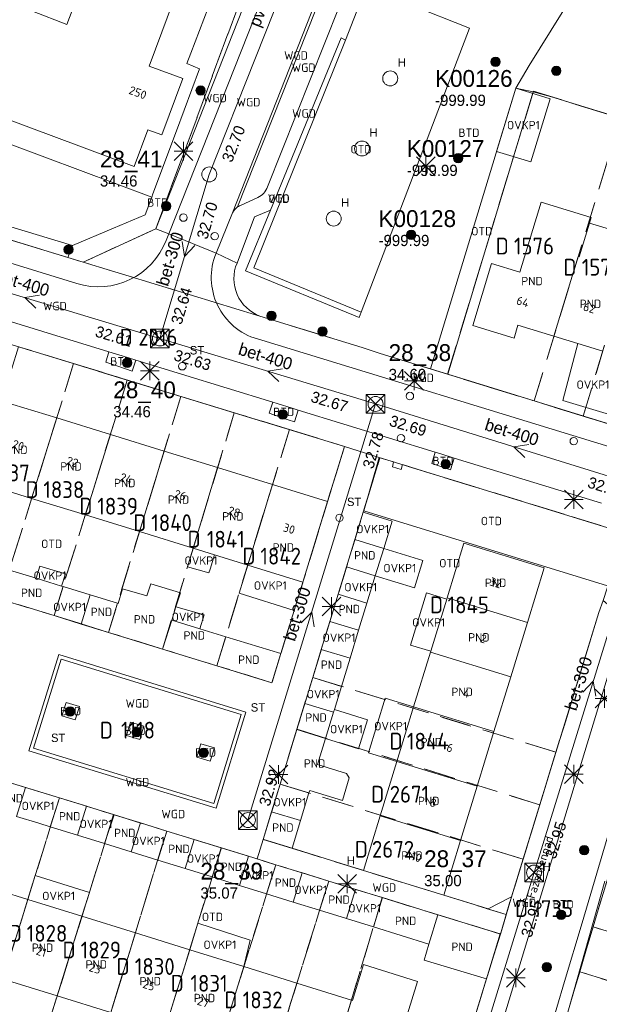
# Model space of a CAD drawing. Header units: metres. Extents: x 207644 to 210135, y 370459 to 373417.
# Tile 49 of 256: x 208449 to 208511, y 371501 to 371607. Entities that reach past the tile are written whole.
import ezdxf
from ezdxf.enums import TextEntityAlignment as Align

# ---------------------------------------------------------------- set-up
doc = ezdxf.new("R2010")
doc.units = ezdxf.units.M
doc.linetypes.add('HIDDEN2', pattern=[4.7625, 3.175, -1.5875])
for name, color, linetype in [('BTD', 7, 'Continuous'), ('combi_kolk', 7, 'Continuous'), ('CON_BxH200x200mm', 7, 'Continuous'), ('CON_BxH300x300mm', 7, 'Continuous'), ('CON_BxH400x400mm', 7, 'Continuous'), ('DMM_BxH200x200mm', 7, 'Continuous'), ('DMM_BxH300x300mm', 7, 'Continuous'), ('DMM_BxH400x400mm', 7, 'Continuous'), ('GB', 1, 'Continuous'), ('GB07', 1, 'Continuous'), ('GB11', 1, 'Continuous'), ('INV_BxH200x200mm', 7, 'Continuous'), ('INV_BxH300x300mm', 7, 'Continuous'), ('INV_BxH400x400mm', 7, 'Continuous'), ('KAD_Niet_vastgesteld_Perceel', 30, 'Continuous'), ('KAD_perceelnummer', 212, 'Continuous'), ('KAD_sectie', 212, 'Continuous'), ('KAD_Vastgesteld_Perceel', 212, 'Continuous'), ('KO_INSPECTIE', 7, 'Continuous'), ('NAR', 7, 'Continuous'), ('NLV_inspectieput', 7, 'Continuous'), ('NLV_straatkolk', 7, 'Continuous'), ('NNR_inspectieput', 7, 'Continuous'), ('NNR_straatkolk', 7, 'Continuous'), ('NOD_inspectieput', 7, 'Continuous'), ('NOD_straatkolk', 7, 'Continuous'), ('ORL', 7, 'Continuous'), ('OTD', 7, 'Continuous'), ('OVKP1', 7, 'Continuous'), ('PIJL', 7, 'Continuous'), ('PND', 7, 'Continuous'), ('VGO', 7, 'Continuous'), ('WGD', 7, 'Continuous')]:
    doc.layers.add(name, color=color, linetype=linetype)
for name, color, linetype, lineweight in [('GMV', 7, 'Continuous', 25), ('GP1', 7, 'Continuous', 30), ('Q21_lantaarnpaal', 1, 'Continuous', 0), ('Q26_boom', 72, 'Continuous', 0), ('Q28_rioolput', 153, 'Continuous', 0)]:
    doc.layers.add(name, color=color, linetype=linetype, lineweight=lineweight)
doc.styles.add('ISO', font='isocpeur.ttf', dxfattribs={"height": 1})
doc.styles.add('ISOCP', font='ISOCP.shx', dxfattribs={"height": 1.8})

# ---------------------------------------------------------------- blocks, each defined once
blk = doc.blocks.new('ACMAP_ANN_TEMPLATE_Vastgesteld_Perceelnummer')
at = {"layer": 'KAD_perceelnummer', "style": 'ISOCP'}
blk.add_attdef('Perceelnummer', text='', height=1.8, dxfattribs=at).set_placement((0, 0), align=Align.MIDDLE)
at = {"layer": 'KAD_sectie', "style": 'ISOCP'}
blk.add_attdef('sectie', text='', height=1.8, dxfattribs=at).set_placement((-2.7, 0), align=Align.MIDDLE_RIGHT)
blk = doc.blocks.new('Q26')
blk.add_hatch(color=256).paths.add_polyline_path([(-0.45, -0.01, 1), (0.55, -0.01, 1)])
blk.add_circle((0.05, -0.01), 0.5)
blk = doc.blocks.new('Q21')
for p, q in [((-1, 1), (0, 0)), ((-1, 0), (0, 0)), ((-1, -1), (0, 0)), ((0, 1), (0, 0)), ((0, 0), (1, 1)), ((0, 0), (1, 0)), ((0, 0), (0, -1)), ((0, 0), (1, -1))]:
    blk.add_line(p, q)
blk = doc.blocks.new('Q28')
at = {"linetype": 'Continuous'}
for p, q in [((-1, -1), (1, 1)), ((-1, 1), (1, -1))]:
    blk.add_line(p, q, dxfattribs=at)
blk.add_lwpolyline([(1, 1), (1, -1), (-1, -1), (-1, 1)], close=True)

msp = doc.modelspace()

# ---------------------------------------------------------------- linework, layer by layer
at = {"layer": 'combi_kolk', "color": 253, "lineweight": 13}
for centre in [(208466.23, 371585.38), (208469.58, 371583.39), (208466.11, 371569.47), (208490.48, 371566.28), (208489.52, 371561.77), (208508.02, 371561.45), (208482.94, 371553.25)]:
    msp.add_circle(centre, 0.4, dxfattribs=at)
at = {"layer": 'CON_BxH200x200mm', "color": 253, "linetype": 'Continuous', "lineweight": 13}
msp.add_lwpolyline([(208469, 371590), (208483.88, 371627.47)], dxfattribs=at)
at = {"layer": 'CON_BxH300x300mm', "color": 253, "linetype": 'Continuous', "lineweight": 13}
for points in [[(208463.72, 371572.44), (208469, 371590)], [(208486.8, 371565.44), (208473.13, 371520.91)], [(208516.44, 371556.23), (208503.77, 371515.29)], [(208503.77, 371515.29), (208491.55, 371475.54)]]:
    msp.add_lwpolyline(points, dxfattribs=at)
at = {"layer": 'CON_BxH400x400mm', "color": 253, "linetype": 'Continuous', "lineweight": 13}
for points in [[(208463.72, 371572.44), (208434.76, 371581.18)], [(208486.8, 371565.44), (208463.72, 371572.44)], [(208516.44, 371556.23), (208486.8, 371565.44)]]:
    msp.add_lwpolyline(points, dxfattribs=at)
at = {"layer": 'GB', "color": 253, "linetype": 'Continuous', "lineweight": 13}
for points in [[(208453.735, 371606.049), (208456.758, 371613.918)], [(208465.85, 371610.425), (208462.558, 371601.599)], [(208460.968, 371590.837), (208416.094, 371607.572)], [(208450.085, 371607.451), (208453.735, 371606.049)], [(208462.558, 371601.599), (208466.175, 371600.251)], [(208466.175, 371600.251), (208463.925, 371594.216)], [(208462.434, 371594.772), (208460.968, 371590.837)], [(208463.925, 371594.216), (208462.434, 371594.772)], [(208502.261, 371579.534), (208504.543, 371587.014)], [(208504.543, 371587.014), (208509.899, 371585.38)], [(208509.72, 371584.793), (208508.615, 371581.171)], [(208509.899, 371585.38), (208509.72, 371584.793)], [(208497.203, 371573.822), (208499.229, 371580.459)], [(208499.229, 371580.459), (208502.261, 371579.534)], [(208501.624, 371572.483), (208497.203, 371573.822)], [(208502.045, 371573.871), (208501.624, 371572.483)], [(208505.899, 371572.689), (208502.045, 371573.871)], [(208508.449, 371571.907), (208505.899, 371572.689)], [(208511.132, 371571.085), (208508.449, 371571.907)], [(208446.796, 371565.745), (208452.664, 371563.937)], [(208452.664, 371563.937), (208458.406, 371562.168)], [(208458.406, 371562.168), (208464.162, 371560.395)], [(208464.162, 371560.395), (208469.895, 371558.629)], [(208469.895, 371558.629), (208475.773, 371556.818)], [(208449.98, 371555.324), (208444.137, 371557.124)], [(208475.773, 371556.818), (208481.664, 371555.003)], [(208455.728, 371553.554), (208449.98, 371555.324)], [(208479.022, 371546.377), (208481.664, 371555.003)], [(208461.519, 371551.769), (208455.728, 371553.554)], [(208467.275, 371549.996), (208461.519, 371551.769)], [(208469.555, 371549.294), (208467.275, 371549.996)], [(208483.691, 371547.992), (208484.589, 371550.925)], [(208486.763, 371547.051), (208487.676, 371549.98)], [(208494.462, 371544.695), (208496.258, 371550.543)], [(208496.258, 371550.543), (208504.849, 371547.896)], [(208473.12, 371548.195), (208469.555, 371549.294)], [(208504.849, 371547.896), (208503.059, 371542.059)], [(208447.592, 371547.664), (208450.47, 371546.778)], [(208450.47, 371546.778), (208453.188, 371545.942)], [(208453.188, 371545.942), (208453.347, 371545.893)], [(208456.258, 371544.996), (208459.169, 371544.1)], [(208481.904, 371542.154), (208482.797, 371545.073)], [(208448.526, 371543.968), (208452.379, 371542.781)], [(208459.169, 371544.1), (208459.245, 371544.077)], [(208484.984, 371541.211), (208485.874, 371544.131)], [(208492.702, 371538.967), (208494.417, 371544.549)], [(208494.417, 371544.549), (208494.462, 371544.695)], [(208455.297, 371541.884), (208458.216, 371540.986)], [(208501.27, 371536.222), (208503.059, 371542.059)], [(208464.001, 371539.206), (208458.216, 371540.986)], [(208470.783, 371540.525), (208467.994, 371541.384)], [(208470.783, 371540.525), (208476.659, 371538.716)], [(208464.001, 371539.206), (208469.805, 371537.42)], [(208476.659, 371538.716), (208475.705, 371535.605)], [(208480.071, 371536.163), (208480.988, 371539.159)], [(208490.877, 371533.023), (208492.669, 371538.859)], [(208492.669, 371538.859), (208492.702, 371538.967)], [(208475.705, 371535.605), (208469.805, 371537.42)], [(208483.146, 371535.197), (208484.069, 371538.216)], [(208499.481, 371530.386), (208501.27, 371536.222)], [(208478.372, 371530.613), (208479.222, 371533.388)], [(208481.451, 371529.65), (208482.305, 371532.444)], [(208476.581, 371524.762), (208478.372, 371530.613)], [(208497.692, 371524.549), (208499.481, 371530.386)], [(208480.592, 371526.839), (208481.451, 371529.65)], [(208487.293, 371521.352), (208489.085, 371527.188)], [(208449.304, 371524.405), (208446.894, 371525.149)], [(208479.666, 371523.806), (208479.747, 371524.073)], [(208495.903, 371518.712), (208497.692, 371524.549)], [(208452.957, 371523.278), (208455.843, 371522.387)], [(208475.675, 371521.802), (208474.769, 371518.841)], [(208461.621, 371520.604), (208458.801, 371521.474)], [(208477.855, 371517.883), (208478.764, 371520.856)], [(208487.293, 371521.352), (208485.499, 371515.512)], [(208454.885, 371519.292), (208451.975, 371520.193)], [(208467.365, 371518.832), (208464.441, 371519.734)], [(208460.648, 371517.507), (208457.794, 371518.391)], [(208477.855, 371517.883), (208474.769, 371518.841)], [(208494.114, 371512.876), (208495.903, 371518.712)], [(208470.31, 371517.923), (208473.186, 371517.035)], [(208466.402, 371515.724), (208463.503, 371516.622)], [(208476.113, 371516.132), (208478.949, 371515.257)], [(208494.114, 371512.876), (208485.499, 371515.512)], [(208443.594, 371514.27), (208449.572, 371512.412)], [(208472.221, 371513.921), (208469.301, 371514.826)], [(208481.785, 371514.382), (208484.667, 371513.493)], [(208449.572, 371512.412), (208455.37, 371510.609)], [(208477.977, 371512.139), (208475.141, 371513.017)], [(208487.536, 371512.607), (208493.469, 371510.776)], [(208483.699, 371510.367), (208480.812, 371511.261)], [(208455.37, 371510.609), (208461.081, 371508.834)], [(208492.522, 371507.634), (208486.586, 371509.473)], [(208461.081, 371508.834), (208466.9, 371507.025)], [(208466.9, 371507.025), (208472.707, 371505.22)], [(208492.007, 371505.926), (208492.522, 371507.634)], [(208498.426, 371504.006), (208492.007, 371505.926)], [(208472.707, 371505.22), (208478.382, 371503.456)], [(208452.716, 371502.09), (208446.924, 371503.891)], [(208487.467, 371491.288), (208491.309, 371503.648)], [(208478.382, 371503.456), (208484.221, 371501.641)], [(208458.456, 371500.306), (208452.716, 371502.09)], [(208484.329, 371501.607), (208484.221, 371501.641)]]:
    msp.add_lwpolyline(points, dxfattribs=at)
at = {"layer": 'GB07', "color": 253, "linetype": 'Continuous', "lineweight": 13}
for points in [[(208505.899, 371572.689), (208508.504, 371581.205)], [(208508.504, 371581.205), (208508.615, 371581.171)], [(208449.98, 371555.324), (208452.664, 371563.937)], [(208455.728, 371553.554), (208458.406, 371562.168)], [(208461.519, 371551.769), (208464.162, 371560.395)], [(208467.275, 371549.996), (208469.895, 371558.629)], [(208473.12, 371548.195), (208475.773, 371556.818)], [(208486.763, 371547.051), (208483.691, 371547.992)], [(208453.347, 371545.893), (208452.379, 371542.781)], [(208459.169, 371544.1), (208458.216, 371540.986)], [(208465.433, 371543.721), (208464.986, 371542.311)], [(208494.462, 371544.695), (208503.059, 371542.059)], [(208464.986, 371542.311), (208464.001, 371539.206)], [(208484.984, 371541.211), (208481.904, 371542.154)], [(208470.783, 371540.525), (208469.805, 371537.42)], [(208492.669, 371538.859), (208501.27, 371536.222)], [(208480.071, 371536.163), (208483.146, 371535.197)], [(208499.481, 371530.386), (208490.877, 371533.023)], [(208478.372, 371530.613), (208481.451, 371529.65)], [(208489.085, 371527.188), (208497.692, 371524.549)], [(208479.666, 371523.806), (208476.581, 371524.762)], [(208451.975, 371520.193), (208452.957, 371523.278)], [(208457.794, 371518.391), (208458.801, 371521.474)], [(208495.903, 371518.712), (208487.293, 371521.352)], [(208463.503, 371516.622), (208464.441, 371519.734)], [(208469.301, 371514.826), (208470.31, 371517.923)], [(208475.141, 371513.017), (208476.113, 371516.132)], [(208480.812, 371511.261), (208481.785, 371514.382)], [(208446.924, 371503.891), (208449.572, 371512.412)], [(208486.586, 371509.473), (208487.536, 371512.607)], [(208452.716, 371502.09), (208455.37, 371510.609)], [(208492.522, 371507.634), (208493.469, 371510.776)], [(208458.456, 371500.306), (208461.081, 371508.834)], [(208464.254, 371498.504), (208466.9, 371507.025)], [(208470.048, 371496.703), (208472.707, 371505.22)], [(208475.728, 371494.937), (208478.382, 371503.456)], [(208481.616, 371493.107), (208484.221, 371501.641)]]:
    msp.add_lwpolyline(points, dxfattribs=at)
at = {"layer": 'GB11', "color": 253, "linetype": 'Continuous', "lineweight": 13}
for points in [[(208509.72, 371584.793), (208514.823, 371583.25)], [(208484.589, 371550.925), (208487.676, 371549.98)], [(208473.12, 371548.195), (208479.022, 371546.377)], [(208462.306, 371544.904), (208462.746, 371546.187)], [(208462.746, 371546.187), (208465.904, 371545.215)], [(208455.297, 371541.884), (208456.258, 371544.996)], [(208459.245, 371544.077), (208459.711, 371545.643)], [(208459.711, 371545.643), (208462.306, 371544.904)], [(208465.904, 371545.215), (208465.433, 371543.721)], [(208482.797, 371545.073), (208485.874, 371544.131)], [(208467.994, 371541.384), (208464.986, 371542.311)], [(208480.988, 371539.159), (208484.069, 371538.216)], [(208479.222, 371533.388), (208482.305, 371532.444)], [(208490.877, 371533.023), (208489.085, 371527.188)], [(208483.69, 371525.906), (208480.592, 371526.839)], [(208483.966, 371525.442), (208483.69, 371525.906)], [(208483.263, 371522.986), (208483.966, 371525.442)], [(208448.354, 371521.306), (208449.304, 371524.405)], [(208479.747, 371524.073), (208483.263, 371522.986)], [(208454.885, 371519.292), (208455.843, 371522.387)], [(208475.675, 371521.802), (208478.764, 371520.856)], [(208460.648, 371517.507), (208461.621, 371520.604)], [(208466.402, 371515.724), (208467.365, 371518.832)], [(208472.221, 371513.921), (208473.186, 371517.035)], [(208477.977, 371512.139), (208478.949, 371515.257)], [(208483.699, 371510.367), (208484.667, 371513.493)], [(208500.129, 371508.735), (208493.469, 371510.776)], [(208500.129, 371508.735), (208498.682, 371503.929)], [(208485.522, 371505.446), (208484.329, 371501.607)], [(208491.309, 371503.648), (208485.522, 371505.446)], [(208498.682, 371503.929), (208498.426, 371504.006)]]:
    msp.add_lwpolyline(points, dxfattribs=at)
at = {"layer": 'GMV', "color": 253, "linetype": 'Continuous', "lineweight": 13}
for points in [[(208471.49, 371585.876), (208485.075, 371620.409)], [(208472.037, 371586.518), (208485.067, 371619.461)], [(208475.217, 371588.658), (208485.959, 371615.683)], [(208464.668, 371583.638), (208475.931, 371612.145)], [(208509.329, 371611.439), (208503.25, 371601.656)], [(208467.014, 371602.974), (208469.815, 371610.293)], [(208473.102, 371609.066), (208463.273, 371584.189)], [(208490.537, 371608.137), (208496.869, 371605.659), (208485.273, 371575.257)], [(208483.576, 371604.378), (208484.798, 371607.464)], [(208485.273, 371575.257), (208473.751, 371579.985), (208483.576, 371604.378)], [(208483.131, 371604.622), (208475.549, 371586.167)], [(208483.576, 371604.378), (208483.131, 371604.622)], [(208466.594, 371601.875), (208467.014, 371602.974)], [(208467.953, 371601.281), (208466.594, 371601.875)], [(208503.25, 371601.656), (208501.828, 371599.219)], [(208465.487, 371594.67), (208467.953, 371601.281)], [(208492.671, 371569.186), (208501.828, 371599.219)], [(208503.672, 371598.844), (208494.55, 371568.606)], [(208503.672, 371598.844), (208501.828, 371599.219)], [(208505.656, 371598.313), (208503.672, 371598.844)], [(208515.401, 371595.309), (208505.656, 371598.313)], [(208462.968, 371587.916), (208465.487, 371594.67)], [(208447.567, 371593.264), (208462.839, 371587.569)], [(208420.984, 371592.469), (208454.344, 371582.375)], [(208427.564, 371589.125), (208453.844, 371581.124)], [(208462.839, 371587.569), (208462.968, 371587.916)], [(208462.839, 371587.569), (208462.128, 371585.664)], [(208472.412, 371586.718), (208474.214, 371587.545)], [(208469.72, 371581.57), (208471.49, 371585.876)], [(208475.549, 371586.167), (208472.877, 371579.665), (208485.032, 371574.671), (208485.273, 371575.257)], [(208475.549, 371586.167), (208473.841, 371585.447)], [(208430.596, 371585.77), (208454.804, 371578.323)], [(208462.125, 371585.656), (208458.748, 371584.232)], [(208462.128, 371585.664), (208462.125, 371585.656)], [(208473.841, 371585.447), (208471.969, 371580.518)], [(208458.748, 371584.232), (208454.344, 371582.375)], [(208455.509, 371580.617), (208463.273, 371584.189)], [(208463.273, 371584.189), (208464.668, 371583.638)], [(208464.388, 371582.93), (208464.668, 371583.638)], [(208464.668, 371583.638), (208469.72, 371581.57)], [(208453.844, 371581.124), (208454.34, 371582.366)], [(208454.34, 371582.366), (208454.344, 371582.375)], [(208453.844, 371581.124), (208455.509, 371580.617)], [(208471.969, 371580.518), (208469.72, 371581.57)], [(208483.475, 371560.895), (208428.278, 371577.754)], [(208444.073, 371575.357), (208458.249, 371571.006)], [(208474.425, 371574.832), (208485.364, 371571.464)], [(208512.829, 371560.567), (208474.144, 371572.386)], [(208485.364, 371571.464), (208487.306, 371570.844)], [(208457.909, 371569.897), (208458.249, 371571.006)], [(208459.659, 371570.573), (208458.249, 371571.006)], [(208461.132, 371570.12), (208459.659, 371570.573)], [(208461.132, 371570.12), (208460.743, 371568.961)], [(208475.785, 371565.622), (208461.132, 371570.12)], [(208487.306, 371570.844), (208492.671, 371569.186)], [(208459.299, 371569.438), (208457.909, 371569.897)], [(208460.743, 371568.961), (208459.299, 371569.438)], [(208494.55, 371568.606), (208492.671, 371569.186)], [(208494.55, 371568.606), (208516.368, 371561.864)], [(208475.42, 371564.433), (208475.785, 371565.622)], [(208476.258, 371565.477), (208475.785, 371565.622)], [(208477.863, 371564.984), (208476.258, 371565.477)], [(208478.519, 371564.783), (208477.863, 371564.984)], [(208478.519, 371564.783), (208478.129, 371563.512)], [(208493.199, 371560.275), (208478.519, 371564.783)], [(208475.907, 371564.267), (208475.42, 371564.433)], [(208477.46, 371563.739), (208475.907, 371564.267)], [(208478.129, 371563.512), (208477.46, 371563.739)], [(208481.664, 371555.003), (208483.475, 371560.895)], [(208483.475, 371560.895), (208487.193, 371559.706)], [(208487.193, 371559.706), (208485.528, 371554.001)], [(208511.553, 371552.226), (208487.193, 371559.706)], [(208492.824, 371559.055), (208493.199, 371560.275)], [(208493.806, 371560.089), (208493.199, 371560.275)], [(208495.233, 371559.651), (208493.806, 371560.089)], [(208495.233, 371559.651), (208494.832, 371558.376)], [(208510.99, 371554.814), (208495.233, 371559.651)], [(208493.458, 371558.841), (208492.824, 371559.055)], [(208494.832, 371558.376), (208493.458, 371558.841)], [(208484.589, 371550.925), (208485.486, 371553.858)], [(208485.528, 371554.001), (208485.486, 371553.858)], [(208511.639, 371545.974), (208485.528, 371554.001)], [(208482.797, 371545.073), (208483.691, 371547.992)], [(208478.085, 371543.338), (208479.022, 371546.377)], [(208511.164, 371544.399), (208510.711, 371543.107)], [(208452.379, 371542.781), (208455.297, 371541.884)], [(208476.659, 371538.716), (208478.085, 371543.338)], [(208510.711, 371543.107), (208501.359, 371512.696)], [(208480.988, 371539.159), (208481.904, 371542.154)], [(208495.78, 371484.231), (208512.889, 371540.297)], [(208452.888, 371538.616), (208449.686, 371528.332)], [(208472.925, 371532.466), (208452.888, 371538.616)], [(208450.184, 371528.594), (208453.146, 371538.124)], [(208453.146, 371538.124), (208472.429, 371532.212)], [(208479.222, 371533.388), (208480.071, 371536.163)], [(208453.668, 371533.505), (208453.222, 371532.072)], [(208455.102, 371533.065), (208453.668, 371533.505)], [(208453.222, 371532.072), (208454.656, 371531.633)], [(208454.656, 371531.633), (208455.102, 371533.065)], [(208472.429, 371532.212), (208469.486, 371522.673)], [(208469.749, 371522.17), (208472.925, 371532.466)], [(208460.566, 371531.39), (208460.121, 371529.957)], [(208462, 371530.95), (208460.566, 371531.39)], [(208460.121, 371529.957), (208461.555, 371529.518)], [(208461.555, 371529.518), (208462, 371530.95)], [(208468.105, 371529.078), (208467.66, 371527.646)], [(208469.54, 371528.638), (208468.105, 371529.078)], [(208449.686, 371528.332), (208469.749, 371522.17)], [(208469.486, 371522.673), (208450.184, 371528.594)], [(208469.094, 371527.206), (208469.54, 371528.638)], [(208467.66, 371527.646), (208469.094, 371527.206)], [(208476.581, 371524.762), (208475.675, 371521.802)], [(208452.957, 371523.278), (208449.304, 371524.405)], [(208513.172, 371524.281), (208508.906, 371509.906)], [(208455.843, 371522.387), (208458.801, 371521.474)], [(208464.441, 371519.734), (208461.621, 371520.604)], [(208470.31, 371517.923), (208467.365, 371518.832)], [(208474.123, 371516.746), (208474.769, 371518.841)], [(208477.855, 371517.883), (208485.499, 371515.512)], [(208473.186, 371517.035), (208474.123, 371516.746)], [(208476.113, 371516.132), (208474.123, 371516.746)], [(208478.949, 371515.257), (208481.785, 371514.382)], [(208507.137, 371499.45), (208511.365, 371514.381)], [(208484.667, 371513.493), (208487.536, 371512.607)], [(208494.114, 371512.876), (208498.857, 371511.398)], [(208498.857, 371511.398), (208501.204, 371512.616)], [(208500.197, 371508.82), (208501.359, 371512.696)], [(208501.204, 371512.616), (208501.359, 371512.696)], [(208508.906, 371509.906), (208507.031, 371503.625)], [(208500.129, 371508.735), (208500.197, 371508.82)], [(208492.505, 371483.83), (208498.682, 371503.929)], [(208507.031, 371503.625), (208505.391, 371498.063)]]:
    msp.add_lwpolyline(points, dxfattribs=at)
for points in [[(208474.214, 371587.545, 0.2183361), (208475.217, 371588.658)], [(208471.49, 371585.876, -0.1253886), (208472.037, 371586.518)], [(208472.037, 371586.518, -0.0642215), (208472.412, 371586.718)], [(208454.804, 371578.323, 0.3920084), (208464.388, 371582.93)], [(208474.144, 371572.386, -0.4448933), (208469.72, 371581.57)], [(208471.969, 371580.518, 0.426966), (208474.425, 371574.832)]]:
    msp.add_lwpolyline(points, format="xyb", dxfattribs=at)
at = {"layer": 'GP1', "color": 253, "linetype": 'Continuous', "lineweight": 13}
for points in [[(208499.762, 371592.444), (208501.828, 371599.219)], [(208501.828, 371599.219), (208505.494, 371598.088)], [(208505.494, 371598.088), (208503.409, 371591.331)], [(208503.409, 371591.331), (208499.762, 371592.444)], [(208508.449, 371571.907), (208506.861, 371565.806)], [(208506.861, 371565.806), (208511.856, 371564.292)], [(208488.584, 371552.892), (208485.486, 371553.858)], [(208487.676, 371549.98), (208488.584, 371552.892)], [(208467.275, 371549.996), (208466.659, 371548.023)], [(208469.555, 371549.294), (208467.275, 371549.996)], [(208487.676, 371549.98), (208491.876, 371548.671), (208490.963, 371545.742), (208486.763, 371547.051)], [(208469.085, 371547.751), (208469.555, 371549.294)], [(208450.47, 371546.778), (208450.871, 371548.084), (208453.589, 371547.247), (208453.188, 371545.942)], [(208466.659, 371548.023), (208468.967, 371547.365)], [(208472.19, 371545.173), (208473.12, 371548.195)], [(208468.967, 371547.365), (208469.085, 371547.751)], [(208485.874, 371544.131), (208486.763, 371547.051)], [(208453.347, 371545.893), (208456.258, 371544.996)], [(208478.085, 371543.338), (208472.19, 371545.173)], [(208490.527, 371539.636), (208492.242, 371545.218), (208494.417, 371544.549)], [(208468.437, 371542.864), (208465.433, 371543.721)], [(208467.994, 371541.384), (208468.437, 371542.864)], [(208484.069, 371538.216), (208484.984, 371541.211)], [(208490.527, 371539.636), (208492.702, 371538.967)], [(208482.39, 371532.723), (208483.146, 371535.197)], [(208486.06, 371528.115), (208487.823, 371533.959)], [(208487.823, 371533.959), (208490.877, 371533.023)], [(208482.305, 371532.444), (208482.39, 371532.723)], [(208482.39, 371532.723), (208485.922, 371531.619)], [(208485.922, 371531.619), (208484.983, 371528.545)], [(208484.983, 371528.545), (208481.451, 371529.65)], [(208489.085, 371527.188), (208486.06, 371528.115)], [(208478.764, 371520.856), (208479.666, 371523.806)], [(208450.745, 371520.574), (208448.354, 371521.306)], [(208451.975, 371520.193), (208450.745, 371520.574)], [(208457.794, 371518.391), (208454.885, 371519.292)], [(208463.503, 371516.622), (208460.648, 371517.507)], [(208469.301, 371514.826), (208466.402, 371515.724)], [(208449.572, 371512.412), (208450.364, 371514.961)], [(208450.364, 371514.961), (208456.164, 371513.158)], [(208456.164, 371513.158), (208455.37, 371510.609)], [(208475.141, 371513.017), (208472.221, 371513.921)], [(208480.812, 371511.261), (208477.977, 371512.139)], [(208486.586, 371509.473), (208483.699, 371510.367)], [(208466.9, 371507.025), (208467.766, 371509.879)], [(208467.766, 371509.879), (208473.378, 371508.07)], [(208473.378, 371508.07), (208472.707, 371505.22)]]:
    msp.add_lwpolyline(points, dxfattribs=at)
at = {"layer": 'KAD_Niet_vastgesteld_Perceel', "color": 253, "linetype": 'HIDDEN2', "lineweight": 13}
msp.add_lwpolyline([(208513.03, 371596.001), (208503.699, 371598.906), (208494.519, 371568.615), (208487.306, 371570.844), (208485.364, 371571.464), (208474.425, 371574.832), (208455.509, 371580.617), (208463.273, 371584.189), (208480.361, 371630.284)], dxfattribs=at)
at = {"layer": 'KAD_Vastgesteld_Perceel', "color": 253, "linetype": 'HIDDEN2', "lineweight": 13}
for points in [[(208455.509, 371580.617), (208427.564, 371589.125), (208375.253, 371605.254), (208396.131, 371661.538), (208396.948, 371661.235), (208457.907, 371638.615), (208480.361, 371630.284), (208463.273, 371584.189), (208455.509, 371580.617)], [(208513.03, 371596.001), (208503.778, 371565.754), (208494.519, 371568.615), (208503.699, 371598.906), (208513.03, 371596.001)], [(208518.212, 371594.39), (208509.02, 371564.134), (208503.778, 371565.754), (208513.03, 371596.001), (208518.212, 371594.39)], [(208518.212, 371594.39), (208523.293, 371592.815), (208518.779, 371578.088), (208518.917, 371578.038), (208517.287, 371572.403), (208517.431, 371572.348), (208516.547, 371569.44), (208514.375, 371562.479), (208509.02, 371564.134), (208518.212, 371594.39)], [(208440.814, 371546.351), (208448.587, 371571.549), (208454.476, 371569.751), (208446.625, 371544.561), (208440.814, 371546.351)], [(208454.476, 371569.751), (208460.218, 371567.998), (208452.381, 371542.788), (208446.625, 371544.561), (208454.476, 371569.751)], [(208460.218, 371567.998), (208465.955, 371566.246), (208458.217, 371540.991), (208452.381, 371542.788), (208460.218, 371567.998)], [(208465.955, 371566.246), (208471.676, 371564.499), (208464.002, 371539.209), (208458.217, 371540.991), (208465.955, 371566.246)], [(208471.676, 371564.499), (208477.582, 371562.695), (208469.805, 371537.422), (208464.002, 371539.209), (208471.676, 371564.499)], [(208477.582, 371562.695), (208483.475, 371560.895), (208479.022, 371546.377), (208476.659, 371538.716), (208475.705, 371535.605), (208469.805, 371537.422), (208477.582, 371562.695)], [(208511.553, 371552.226), (208513.474, 371551.57), (208511.164, 371544.399), (208510.711, 371543.107), (208506.12, 371528.179), (208480.07, 371536.161), (208487.268, 371559.683), (208488.736, 371559.232), (208488.598, 371558.698), (208489.547, 371558.415), (208489.681, 371558.942), (208511.553, 371552.226)], [(208500.163, 371508.71), (208500.775, 371510.798), (208502.595, 371516.715), (208504.386, 371522.539), (208506.12, 371528.179), (208510.711, 371543.107), (208511.164, 371544.399), (208518.639, 371538.007), (208515.86, 371528.772), (208514.449, 371524.061), (208512.978, 371519.137), (208511.548, 371514.342), (208510.096, 371509.468), (208508.67, 371504.681), (208507.125, 371499.504), (208506.54, 371497.546), (208505.381, 371497.902), (208503.028, 371490.668), (208500.614, 371482.718), (208499.282, 371478.473), (208491.786, 371481.494), (208500.163, 371508.71)], [(208480.07, 371536.161), (208506.12, 371528.179), (208504.386, 371522.539), (208478.376, 371530.627), (208480.07, 371536.161)], [(208504.386, 371522.539), (208502.595, 371516.715), (208476.581, 371524.76), (208478.376, 371530.627), (208504.386, 371522.539)], [(208444.499, 371496.089), (208438.538, 371497.929), (208439.224, 371500.159), (208440.945, 371505.749), (208443.594, 371514.27), (208445.964, 371522.038), (208446.894, 371525.149), (208452.95, 371523.28), (208444.499, 371496.089)], [(208476.581, 371524.76), (208502.595, 371516.715), (208500.775, 371510.798), (208494.11, 371512.882), (208485.499, 371515.512), (208477.855, 371517.883), (208474.769, 371518.841), (208476.581, 371524.76)], [(208458.759, 371521.487), (208450.29, 371494.302), (208444.499, 371496.089), (208452.95, 371523.28), (208458.759, 371521.487)], [(208456.06, 371492.521), (208450.29, 371494.302), (208458.759, 371521.487), (208464.436, 371519.735), (208456.06, 371492.521)], [(208456.06, 371492.521), (208464.436, 371519.735), (208470.285, 371517.93), (208461.842, 371490.736), (208456.06, 371492.521)], [(208461.842, 371490.736), (208470.285, 371517.93), (208476.113, 371516.132), (208467.628, 371488.95), (208461.842, 371490.736)], [(208467.628, 371488.95), (208476.113, 371516.132), (208481.784, 371514.382), (208473.317, 371487.194), (208467.628, 371488.95)], [(208481.784, 371514.382), (208487.522, 371512.611), (208484.234, 371501.685), (208479.253, 371485.362), (208473.317, 371487.194), (208481.784, 371514.382)], [(208535.084, 371507.09), (208533.601, 371502.182), (208510.096, 371509.468), (208511.548, 371514.342), (208535.084, 371507.09)], [(208500.163, 371508.71), (208491.786, 371481.494), (208479.253, 371485.362), (208484.234, 371501.685), (208487.522, 371512.611), (208500.163, 371508.71)], [(208533.601, 371502.182), (208532.12, 371497.28), (208508.67, 371504.681), (208510.096, 371509.468), (208533.601, 371502.182)], [(208508.67, 371504.681), (208532.12, 371497.28), (208530.603, 371492.261), (208514.31, 371497.253), (208507.125, 371499.504), (208508.67, 371504.681)]]:
    msp.add_lwpolyline(points, close=True, dxfattribs=at)
for points in [[(208373.562, 371610.849), (208375.253, 371605.254), (208427.564, 371589.125), (208455.509, 371580.617), (208474.425, 371574.832), (208485.364, 371571.464), (208487.306, 371570.844), (208494.519, 371568.615), (208503.778, 371565.754), (208509.02, 371564.134), (208514.375, 371562.479)], [(208511.553, 371552.226), (208489.681, 371558.942), (208489.547, 371558.415), (208488.598, 371558.698), (208488.736, 371559.232), (208487.268, 371559.683), (208487.193, 371559.706), (208483.475, 371560.895), (208477.582, 371562.695), (208471.676, 371564.499), (208465.955, 371566.246), (208460.218, 371567.998), (208454.476, 371569.751), (208448.587, 371571.549)], [(208446.625, 371544.561), (208452.381, 371542.788), (208458.217, 371540.991), (208464.002, 371539.209), (208469.805, 371537.422), (208475.705, 371535.605), (208476.659, 371538.716), (208479.022, 371546.377), (208483.475, 371560.895), (208487.193, 371559.706), (208487.268, 371559.683), (208487.268, 371559.683), (208480.07, 371536.161), (208478.376, 371530.627), (208476.581, 371524.76), (208474.769, 371518.841), (208477.855, 371517.883), (208485.499, 371515.512), (208494.11, 371512.882), (208500.775, 371510.798), (208500.163, 371508.71), (208487.522, 371512.611), (208481.784, 371514.382), (208476.113, 371516.132), (208470.285, 371517.93), (208464.436, 371519.735), (208458.759, 371521.487), (208452.95, 371523.28), (208446.894, 371525.149)]]:
    msp.add_lwpolyline(points, dxfattribs=at)
at = {"layer": 'NOD_inspectieput', "color": 253, "lineweight": 13}
for centre in [(208469, 371590), (208463.72, 371572.44), (208486.8, 371565.44), (208473.13, 371520.91), (208503.77, 371515.29)]:
    msp.add_circle(centre, 0.8, dxfattribs=at)
at = {"layer": 'NOD_straatkolk', "color": 253, "lineweight": 13}
for centre in [(208488.37, 371600.27), (208485.35, 371592.77), (208482.32, 371585.27)]:
    msp.add_circle(centre, 0.8, dxfattribs=at)
at = {"layer": 'PIJL', "color": 253, "lineweight": 13}
for points in [[(208466.09, 371582.81), (208466.36, 371581.22), (208467.46, 371582.39)], [(208450.83, 371577.08), (208449.24, 371576.81), (208450.41, 371575.7)], [(208476.85, 371569.21), (208475.26, 371568.94), (208476.43, 371567.83)], [(208503.21, 371561.1), (208501.62, 371560.83), (208502.78, 371559.72)], [(208478.85, 371542.01), (208479.97, 371543.17), (208480.23, 371541.59)], [(208508.99, 371534.6), (208510.1, 371535.76), (208510.37, 371534.17)]]:
    msp.add_lwpolyline(points, dxfattribs=at)

# ---------------------------------------------------------------- block references
at = {"layer": 'KAD_Vastgesteld_Perceel', "color": 253, "linetype": 'HIDDEN2', "lineweight": 13}
ref = msp.add_blockref('ACMAP_ANN_TEMPLATE_Vastgesteld_Perceelnummer', (208503.762, 371582.33), dxfattribs=at)
ref.add_attrib('Perceelnummer', '1576', dxfattribs={"layer": 'KAD_perceelnummer', "lineweight": 13, "height": 1.8, "style": 'ISOCP'}).set_placement((208503.762, 371582.33), align=Align.MIDDLE)
ref.add_attrib('sectie', 'D', dxfattribs={"layer": 'KAD_sectie', "lineweight": 13, "height": 1.8, "style": 'ISOCP'}).set_placement((208501.062, 371582.33), align=Align.MIDDLE_RIGHT)
ref = msp.add_blockref('ACMAP_ANN_TEMPLATE_Vastgesteld_Perceelnummer', (208511.008, 371580.068), dxfattribs=at)
ref.add_attrib('Perceelnummer', '1577', dxfattribs={"layer": 'KAD_perceelnummer', "lineweight": 13, "height": 1.8, "style": 'ISOCP'}).set_placement((208511.008, 371580.068), align=Align.MIDDLE)
ref.add_attrib('sectie', 'D', dxfattribs={"layer": 'KAD_sectie', "lineweight": 13, "height": 1.8, "style": 'ISOCP'}).set_placement((208508.308, 371580.068), align=Align.MIDDLE_RIGHT)
ref = msp.add_blockref('ACMAP_ANN_TEMPLATE_Vastgesteld_Perceelnummer', (208463.503, 371572.572), dxfattribs=at)
ref.add_attrib('Perceelnummer', '2016', dxfattribs={"layer": 'KAD_perceelnummer', "lineweight": 13, "height": 1.8, "style": 'ISOCP'}).set_placement((208463.503, 371572.572), align=Align.MIDDLE)
ref.add_attrib('sectie', 'D', dxfattribs={"layer": 'KAD_sectie', "lineweight": 13, "height": 1.8, "style": 'ISOCP'}).set_placement((208460.803, 371572.572), align=Align.MIDDLE_RIGHT)
ref = msp.add_blockref('ACMAP_ANN_TEMPLATE_Vastgesteld_Perceelnummer', (208447.628, 371558.055), dxfattribs=at)
ref.add_attrib('Perceelnummer', '1837', dxfattribs={"layer": 'KAD_perceelnummer', "lineweight": 13, "height": 1.8, "style": 'ISOCP'}).set_placement((208447.628, 371558.055), align=Align.MIDDLE)
ref.add_attrib('sectie', 'D', dxfattribs={"layer": 'KAD_sectie', "lineweight": 13, "height": 1.8, "style": 'ISOCP'}).set_placement((208444.928, 371558.055), align=Align.MIDDLE_RIGHT)
ref = msp.add_blockref('ACMAP_ANN_TEMPLATE_Vastgesteld_Perceelnummer', (208453.423, 371556.27), dxfattribs=at)
ref.add_attrib('Perceelnummer', '1838', dxfattribs={"layer": 'KAD_perceelnummer', "lineweight": 13, "height": 1.8, "style": 'ISOCP'}).set_placement((208453.423, 371556.27), align=Align.MIDDLE)
ref.add_attrib('sectie', 'D', dxfattribs={"layer": 'KAD_sectie', "lineweight": 13, "height": 1.8, "style": 'ISOCP'}).set_placement((208450.723, 371556.27), align=Align.MIDDLE_RIGHT)
ref = msp.add_blockref('ACMAP_ANN_TEMPLATE_Vastgesteld_Perceelnummer', (208459.187, 371554.495), dxfattribs=at)
ref.add_attrib('Perceelnummer', '1839', dxfattribs={"layer": 'KAD_perceelnummer', "lineweight": 13, "height": 1.8, "style": 'ISOCP'}).set_placement((208459.187, 371554.495), align=Align.MIDDLE)
ref.add_attrib('sectie', 'D', dxfattribs={"layer": 'KAD_sectie', "lineweight": 13, "height": 1.8, "style": 'ISOCP'}).set_placement((208456.487, 371554.495), align=Align.MIDDLE_RIGHT)
ref = msp.add_blockref('ACMAP_ANN_TEMPLATE_Vastgesteld_Perceelnummer', (208464.959, 371552.728), dxfattribs=at)
ref.add_attrib('Perceelnummer', '1840', dxfattribs={"layer": 'KAD_perceelnummer', "lineweight": 13, "height": 1.8, "style": 'ISOCP'}).set_placement((208464.959, 371552.728), align=Align.MIDDLE)
ref.add_attrib('sectie', 'D', dxfattribs={"layer": 'KAD_sectie', "lineweight": 13, "height": 1.8, "style": 'ISOCP'}).set_placement((208462.259, 371552.728), align=Align.MIDDLE_RIGHT)
ref = msp.add_blockref('ACMAP_ANN_TEMPLATE_Vastgesteld_Perceelnummer', (208470.769, 371550.961), dxfattribs=at)
ref.add_attrib('Perceelnummer', '1841', dxfattribs={"layer": 'KAD_perceelnummer', "lineweight": 13, "height": 1.8, "style": 'ISOCP'}).set_placement((208470.769, 371550.961), align=Align.MIDDLE)
ref.add_attrib('sectie', 'D', dxfattribs={"layer": 'KAD_sectie', "lineweight": 13, "height": 1.8, "style": 'ISOCP'}).set_placement((208468.069, 371550.961), align=Align.MIDDLE_RIGHT)
ref = msp.add_blockref('ACMAP_ANN_TEMPLATE_Vastgesteld_Perceelnummer', (208476.643, 371549.15), dxfattribs=at)
ref.add_attrib('Perceelnummer', '1842', dxfattribs={"layer": 'KAD_perceelnummer', "lineweight": 13, "height": 1.8, "style": 'ISOCP'}).set_placement((208476.643, 371549.15), align=Align.MIDDLE)
ref.add_attrib('sectie', 'D', dxfattribs={"layer": 'KAD_sectie', "lineweight": 13, "height": 1.8, "style": 'ISOCP'}).set_placement((208473.943, 371549.15), align=Align.MIDDLE_RIGHT)
ref = msp.add_blockref('ACMAP_ANN_TEMPLATE_Vastgesteld_Perceelnummer', (208496.724, 371543.931), dxfattribs=at)
ref.add_attrib('Perceelnummer', '1845', dxfattribs={"layer": 'KAD_perceelnummer', "lineweight": 13, "height": 1.8, "style": 'ISOCP'}).set_placement((208496.724, 371543.931), align=Align.MIDDLE)
ref.add_attrib('sectie', 'D', dxfattribs={"layer": 'KAD_sectie', "lineweight": 13, "height": 1.8, "style": 'ISOCP'}).set_placement((208494.024, 371543.931), align=Align.MIDDLE_RIGHT)
ref = msp.add_blockref('ACMAP_ANN_TEMPLATE_Vastgesteld_Perceelnummer', (208461.37, 371530.527), dxfattribs=at)
ref.add_attrib('Perceelnummer', '1118', dxfattribs={"layer": 'KAD_perceelnummer', "lineweight": 13, "height": 1.8, "style": 'ISOCP'}).set_placement((208461.37, 371530.527), align=Align.MIDDLE)
ref.add_attrib('sectie', 'D', dxfattribs={"layer": 'KAD_sectie', "lineweight": 13, "height": 1.8, "style": 'ISOCP'}).set_placement((208458.67, 371530.527), align=Align.MIDDLE_RIGHT)
ref = msp.add_blockref('ACMAP_ANN_TEMPLATE_Vastgesteld_Perceelnummer', (208492.391, 371529.35), dxfattribs=at)
ref.add_attrib('Perceelnummer', '1844', dxfattribs={"layer": 'KAD_perceelnummer', "lineweight": 13, "height": 1.8, "style": 'ISOCP'}).set_placement((208492.391, 371529.35), align=Align.MIDDLE)
ref.add_attrib('sectie', 'D', dxfattribs={"layer": 'KAD_sectie', "lineweight": 13, "height": 1.8, "style": 'ISOCP'}).set_placement((208489.691, 371529.35), align=Align.MIDDLE_RIGHT)
ref = msp.add_blockref('ACMAP_ANN_TEMPLATE_Vastgesteld_Perceelnummer', (208490.424, 371523.671), dxfattribs=at)
ref.add_attrib('Perceelnummer', '2671', dxfattribs={"layer": 'KAD_perceelnummer', "lineweight": 13, "height": 1.8, "style": 'ISOCP'}).set_placement((208490.424, 371523.671), align=Align.MIDDLE)
ref.add_attrib('sectie', 'D', dxfattribs={"layer": 'KAD_sectie', "lineweight": 13, "height": 1.8, "style": 'ISOCP'}).set_placement((208487.724, 371523.671), align=Align.MIDDLE_RIGHT)
ref = msp.add_blockref('ACMAP_ANN_TEMPLATE_Vastgesteld_Perceelnummer', (208488.672, 371517.779), dxfattribs=at)
ref.add_attrib('Perceelnummer', '2672', dxfattribs={"layer": 'KAD_perceelnummer', "lineweight": 13, "height": 1.8, "style": 'ISOCP'}).set_placement((208488.672, 371517.779), align=Align.MIDDLE)
ref.add_attrib('sectie', 'D', dxfattribs={"layer": 'KAD_sectie', "lineweight": 13, "height": 1.8, "style": 'ISOCP'}).set_placement((208485.972, 371517.779), align=Align.MIDDLE_RIGHT)
ref = msp.add_blockref('ACMAP_ANN_TEMPLATE_Vastgesteld_Perceelnummer', (208505.827, 371511.436), dxfattribs=at)
ref.add_attrib('Perceelnummer', '1735', dxfattribs={"layer": 'KAD_perceelnummer', "lineweight": 13, "height": 1.8, "style": 'ISOCP'}).set_placement((208505.827, 371511.436), align=Align.MIDDLE)
ref.add_attrib('sectie', 'D', dxfattribs={"layer": 'KAD_sectie', "lineweight": 13, "height": 1.8, "style": 'ISOCP'}).set_placement((208503.127, 371511.436), align=Align.MIDDLE_RIGHT)
ref = msp.add_blockref('ACMAP_ANN_TEMPLATE_Vastgesteld_Perceelnummer', (208451.625, 371508.791), dxfattribs=at)
ref.add_attrib('Perceelnummer', '1828', dxfattribs={"layer": 'KAD_perceelnummer', "lineweight": 13, "height": 1.8, "style": 'ISOCP'}).set_placement((208451.625, 371508.791), align=Align.MIDDLE)
ref.add_attrib('sectie', 'D', dxfattribs={"layer": 'KAD_sectie', "lineweight": 13, "height": 1.8, "style": 'ISOCP'}).set_placement((208448.925, 371508.791), align=Align.MIDDLE_RIGHT)
ref = msp.add_blockref('ACMAP_ANN_TEMPLATE_Vastgesteld_Perceelnummer', (208457.382, 371507.004), dxfattribs=at)
ref.add_attrib('Perceelnummer', '1829', dxfattribs={"layer": 'KAD_perceelnummer', "lineweight": 13, "height": 1.8, "style": 'ISOCP'}).set_placement((208457.382, 371507.004), align=Align.MIDDLE)
ref.add_attrib('sectie', 'D', dxfattribs={"layer": 'KAD_sectie', "lineweight": 13, "height": 1.8, "style": 'ISOCP'}).set_placement((208454.682, 371507.004), align=Align.MIDDLE_RIGHT)
ref = msp.add_blockref('ACMAP_ANN_TEMPLATE_Vastgesteld_Perceelnummer', (208463.159, 371505.236), dxfattribs=at)
ref.add_attrib('Perceelnummer', '1830', dxfattribs={"layer": 'KAD_perceelnummer', "lineweight": 13, "height": 1.8, "style": 'ISOCP'}).set_placement((208463.159, 371505.236), align=Align.MIDDLE)
ref.add_attrib('sectie', 'D', dxfattribs={"layer": 'KAD_sectie', "lineweight": 13, "height": 1.8, "style": 'ISOCP'}).set_placement((208460.459, 371505.236), align=Align.MIDDLE_RIGHT)
ref = msp.add_blockref('ACMAP_ANN_TEMPLATE_Vastgesteld_Perceelnummer', (208468.969, 371503.44), dxfattribs=at)
ref.add_attrib('Perceelnummer', '1831', dxfattribs={"layer": 'KAD_perceelnummer', "lineweight": 13, "height": 1.8, "style": 'ISOCP'}).set_placement((208468.969, 371503.44), align=Align.MIDDLE)
ref.add_attrib('sectie', 'D', dxfattribs={"layer": 'KAD_sectie', "lineweight": 13, "height": 1.8, "style": 'ISOCP'}).set_placement((208466.269, 371503.44), align=Align.MIDDLE_RIGHT)
ref = msp.add_blockref('ACMAP_ANN_TEMPLATE_Vastgesteld_Perceelnummer', (208474.71, 371501.663), dxfattribs=at)
ref.add_attrib('Perceelnummer', '1832', dxfattribs={"layer": 'KAD_perceelnummer', "lineweight": 13, "height": 1.8, "style": 'ISOCP'}).set_placement((208474.71, 371501.663), align=Align.MIDDLE)
ref.add_attrib('sectie', 'D', dxfattribs={"layer": 'KAD_sectie', "lineweight": 13, "height": 1.8, "style": 'ISOCP'}).set_placement((208472.01, 371501.663), align=Align.MIDDLE_RIGHT)
at = {"layer": 'Q21_lantaarnpaal', "color": 253}
for p in [(208466.228, 371592.484), (208492.19, 371590.863), (208462.633, 371568.994), (208490.917, 371567.915), (208508.026, 371555.225), (208482.086, 371543.776), (208511.314, 371533.911), (208508.015, 371525.835), (208476.414, 371525.788), (208483.746, 371514.093), (208501.823, 371504.034)]:
    msp.add_blockref('Q21', p, dxfattribs=at)
at = {"layer": 'Q26_boom', "color": 253}
for p in [(208499.595, 371602.055), (208506.105, 371601.095), (208468.023, 371599), (208495.603, 371591.755), (208464.318, 371586.616), (208490.567, 371583.542), (208453.869, 371581.957), (208475.605, 371574.875), (208481.083, 371573.199), (208460.155, 371569.852), (208476.817, 371564.319), (208494.258, 371559.006), (208454.044, 371532.544), (208461.172, 371530.31), (208468.347, 371528.114), (208509.092, 371517.682), (208506.617, 371510.78), (208505.089, 371505.188)]:
    msp.add_blockref('Q26', p, dxfattribs=at)
at = {"layer": 'Q28_rioolput', "color": 253}
for p in [(208463.715, 371572.439), (208486.795, 371565.438), (208473.134, 371520.91), (208503.773, 371515.288)]:
    msp.add_blockref('Q28', p, dxfattribs=at)

# ---------------------------------------------------------------- texts
at = {"layer": 'BTD', "color": 253, "linetype": 'Continuous', "lineweight": 13, "style": 'ISO'}
for p in [(208496.8, 371594.459), (208463.473, 371586.983), (208459.521, 371569.99), (208476.97, 371564.582), (208494.029, 371559.335), (208454.162, 371532.569), (208461.061, 371530.454), (208468.6, 371528.142), (208506.89, 371511.893)]:
    msp.add_text('BTD', height=0.9, dxfattribs=at).set_placement(p, align=Align.MIDDLE_CENTER)
at = {"layer": 'DMM_BxH200x200mm', "color": 253, "lineweight": 13}
msp.add_text('pvc-200', height=1.3, rotation=68.34, dxfattribs=at).set_placement((208474.37, 371605.66))
at = {"layer": 'DMM_BxH300x300mm', "color": 253, "lineweight": 13}
for rotation, p in [(73.26, (208464.57, 371577.94)), (72.93, (208478.16, 371539.95)), (72.8, (208508.29, 371532.51))]:
    msp.add_text('bet-300', height=1.3, rotation=rotation, dxfattribs=at).set_placement(p)
at = {"layer": 'DMM_BxH400x400mm', "color": 253, "lineweight": 13}
for rotation, p in [(343.21, (208445.98, 371578.62)), (343.13, (208472.01, 371570.75)), (342.74, (208498.39, 371562.68))]:
    msp.add_text('bet-400', height=1.3, rotation=rotation, dxfattribs=at).set_placement(p)
at = {"layer": 'INV_BxH200x200mm', "color": 253, "lineweight": 13}
msp.add_text('32.70', height=1.2, rotation=68.34, dxfattribs=at).set_placement((208471.41, 371591.19))
at = {"layer": 'INV_BxH300x300mm', "color": 253, "lineweight": 13}
for s, rotation, p in [('32.70', 73.26, (208468.77, 371582.97)), ('32.64', 73.26, (208466.02, 371573.84)), ('32.78', 72.93, (208486.53, 371558.41)), ('32.92', 72.93, (208475.44, 371522.29)), ('32.95', 72.8, (208506.08, 371516.67)), ('32.95', 72.91, (208503.49, 371508.26))]:
    msp.add_text(s, height=1.2, rotation=rotation, dxfattribs=at).set_placement(p)
at = {"layer": 'INV_BxH400x400mm', "color": 253, "lineweight": 13}
for s, rotation, p in [('32.61', 343.21, (208456.69, 371572.68)), ('32.63', 343.13, (208465.11, 371570.14)), ('32.67', 343.13, (208479.77, 371565.69)), ('32.69', 342.74, (208488.18, 371563.13)), ('32.80', 342.74, (208509.41, 371556.53))]:
    msp.add_text(s, height=1.2, rotation=rotation, dxfattribs=at).set_placement(p)
at = {"layer": 'KO_INSPECTIE', "color": 253, "lineweight": 13}
for s, p in [('H', (208489.17, 371601.53)), ('H', (208486.15, 371594.03)), ('H', (208483.12, 371586.53)), ('ST', (208466.91, 371570.73)), ('ST', (208483.74, 371554.51)), ('ST', (208473.44, 371532.51)), ('ST', (208452.05, 371529.26)), ('H', (208483.72, 371516.13)), ('H', (208504.69, 371515.45))]:
    msp.add_text(s, height=0.9, dxfattribs=at).set_placement(p)
at = {"layer": 'NAR', "color": 253, "linetype": 'Continuous', "lineweight": 13, "style": 'ISO'}
for s, rotation, p in [('250', 339.6, (208461.346, 371598.748)), ('64', 343, (208502.565, 371576.367)), ('62', 343, (208509.687, 371575.712)), ('20', 342.9, (208448.546, 371561.02)), ('22', 342.9, (208454.347, 371559.233)), ('24', 342.9, (208460.105, 371557.459)), ('26', 342.9, (208465.894, 371555.676)), ('28', 342.9, (208471.666, 371553.898)), ('30', 342.9, (208477.546, 371552.086)), ('32', 342.9, (208499.659, 371546.298)), ('2', 343, (208498.34, 371540.314)), ('4', 343, (208496.551, 371534.477)), ('6', 343, (208494.762, 371528.641)), ('8', 343, (208492.961, 371522.763)), ('10', 343, (208491.176, 371516.939)), ('21', 342.7, (208451.011, 371506.809)), ('23', 342.7, (208456.774, 371505.017)), ('25', 342.7, (208462.532, 371503.228)), ('27', 342.7, (208468.343, 371501.422))]:
    msp.add_text(s, height=0.9, rotation=rotation, dxfattribs=at).set_placement(p, align=Align.MIDDLE_CENTER)
at = {"layer": 'NLV_inspectieput', "color": 253, "lineweight": 13}
for s, p in [('34.46', (208457.29, 371588.7)), ('34.60', (208488.2, 371567.99)), ('34.46', (208458.72, 371564.01)), ('35.00', (208492, 371513.83)), ('35.07', (208468.05, 371512.5))]:
    msp.add_text(s, height=1.2, dxfattribs=at).set_placement(p)
at = {"layer": 'NLV_straatkolk', "color": 253, "lineweight": 13}
for p in [(208493.17, 371597.33), (208490.15, 371589.83), (208487.12, 371582.33)]:
    msp.add_text('-999.99', height=1.2, dxfattribs=at).set_placement(p)
at = {"layer": 'NNR_inspectieput', "color": 253, "lineweight": 13}
for s, p in [('28_41', (208457.29, 371590.74)), ('28_38', (208488.2, 371570.03)), ('28_40', (208458.72, 371566.05)), ('28_37', (208492, 371515.87)), ('28_39', (208468.05, 371514.54))]:
    msp.add_text(s, height=1.8, dxfattribs=at).set_placement(p)
at = {"layer": 'NNR_straatkolk', "color": 253, "lineweight": 13}
for s, p in [('K00126', (208493.17, 371599.37)), ('K00127', (208490.15, 371591.87)), ('K00128', (208487.12, 371584.37))]:
    msp.add_text(s, height=1.8, dxfattribs=at).set_placement(p)
at = {"layer": 'ORL', "color": 253, "linetype": 'Continuous', "lineweight": 13, "style": 'ISO'}
msp.add_text('Fazantenpad', height=0.9, rotation=73, dxfattribs=at).set_placement((208504.41, 371515.858), align=Align.MIDDLE_CENTER)
at = {"layer": 'OTD', "color": 253, "linetype": 'Continuous', "lineweight": 13, "style": 'ISO'}
for p in [(208485.242, 371592.692), (208476.451, 371587.394), (208498.172, 371583.92), (208499.199, 371552.909), (208452.125, 371550.466), (208494.747, 371548.395), (208469.334, 371510.542)]:
    msp.add_text('OTD', height=0.9, dxfattribs=at).set_placement(p, align=Align.MIDDLE_CENTER)
at = {"layer": 'OVKP1', "color": 253, "linetype": 'Continuous', "lineweight": 13, "style": 'ISO'}
for p in [(208502.628, 371595.271), (208510.078, 371567.502), (208486.49, 371552.048), (208468.107, 371548.675), (208489.398, 371547.873), (208451.948, 371547.068), (208475.533, 371546.003), (208485.217, 371545.828), (208454.045, 371543.709), (208466.734, 371542.65), (208492.485, 371542.059), (208482.891, 371540.425), (208481.19, 371534.384), (208483.687, 371530.634), (208488.413, 371530.954), (208450.673, 371522.418), (208477.622, 371522.818), (208456.874, 371520.49), (208462.475, 371518.673), (208468.361, 371516.789), (208474.107, 371514.996), (208452.868, 371512.785), (208479.869, 371513.449), (208485.631, 371511.463), (208470.139, 371507.566)]:
    msp.add_text('OVKP1', height=0.9, dxfattribs=at).set_placement(p, align=Align.MIDDLE_CENTER)
at = {"layer": 'PND', "color": 253, "linetype": 'Continuous', "lineweight": 13, "style": 'ISO'}
for p in [(208503.551, 371578.586), (208509.811, 371576.148), (208448.401, 371560.53), (208454.193, 371558.747), (208459.945, 371556.974), (208465.707, 371555.199), (208471.524, 371553.407), (208476.927, 371550.08), (208485.643, 371549.233), (208499.656, 371546.299), (208449.985, 371545.224), (208483.995, 371543.49), (208457.455, 371543.185), (208462.06, 371542.389), (208467.392, 371540.663), (208497.864, 371540.459), (208473.232, 371538.069), (208482.088, 371537.533), (208496.074, 371534.623), (208480.432, 371531.881), (208492.771, 371529.251), (208480.274, 371526.964), (208447.911, 371523.254), (208492.493, 371522.951), (208454.053, 371521.311), (208476.883, 371520.106), (208459.951, 371519.53), (208465.753, 371517.821), (208490.701, 371517.114), (208471.372, 371515.914), (208477.15, 371514.208), (208482.889, 371512.394), (208490.028, 371510.123), (208451.147, 371507.25), (208496.068, 371507.346), (208456.899, 371505.462), (208462.678, 371503.666), (208468.481, 371501.862)]:
    msp.add_text('PND', height=0.9, dxfattribs=at).set_placement(p, align=Align.MIDDLE_CENTER)
at = {"layer": 'VGO', "color": 253, "linetype": 'Continuous', "lineweight": 13, "style": 'ISO'}
msp.add_text('VGO', height=0.9, dxfattribs=at).set_placement((208476.438, 371587.433), align=Align.MIDDLE_CENTER)
at = {"layer": 'WGD', "color": 253, "linetype": 'Continuous', "lineweight": 13, "style": 'ISO'}
for p in [(208478.283, 371602.727), (208479.108, 371601.421), (208469.602, 371598.167), (208473.201, 371597.73), (208479.141, 371596.521), (208452.466, 371575.912), (208491.778, 371568.23), (208461.307, 371533.393), (208461.306, 371524.973), (208465.147, 371521.55), (208487.741, 371513.685), (208502.718, 371512.041)]:
    msp.add_text('WGD', height=0.9, dxfattribs=at).set_placement(p, align=Align.MIDDLE_CENTER)

doc.saveas('drawing.dxf')
